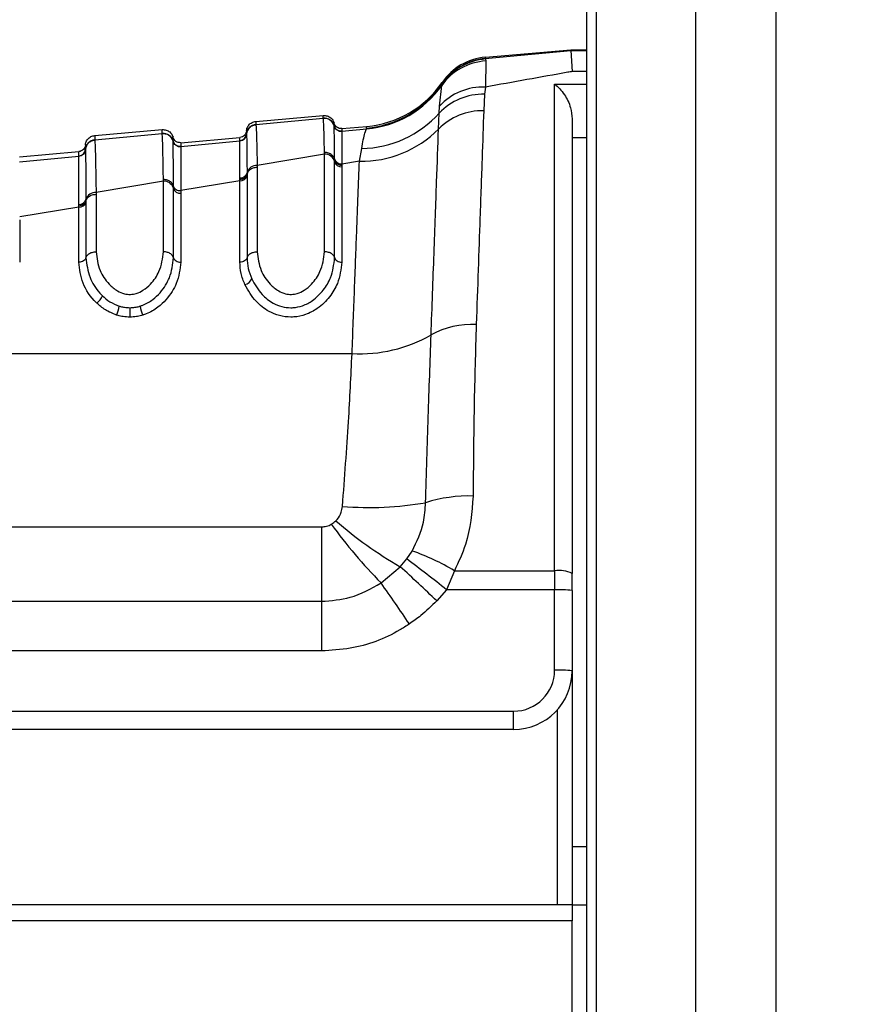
# Model space of a CAD drawing. Header units: millimetres. Extents: x 20 to 26560, y 16 to 18133.
# Tile 24 of 106: x 8930 to 8987, y 5423 to 5490. Entities that reach past the tile are written whole.
import ezdxf

# ---------------------------------------------------------------- set-up
doc = ezdxf.new("R2010")
doc.units = ezdxf.units.MM
doc.header["$LTSCALE"] = 2
doc.layers.add('COMPONENT_GEOMETRY', color=7, linetype='Continuous')
doc.styles.add('SLDTEXTSTYLE0', font='TXT', dxfattribs={"width": 0.75})
doc.dimstyles.new('SLDDIMSTYLE1', dxfattribs={"dimtxt": 150, "dimasz": 6.604, "dimexe": 0, "dimexo": 0.0625, "dimgap": 37.5, "dimtad": 0, "dimtih": 1, "dimtoh": 1, "dimdec": 0, "dimrnd": 1e-09, "dimzin": 12, "dimdsep": 46, "dimtxsty": 'SLDTEXTSTYLE0', "dimsah": 1, "dimcen": 0.09, "dimadec": 0, "dimazin": 3, "dimtfac": 1, "dimtdec": 0, "dimtofl": 0, "dimtmove": 0, "dimatfit": 3, "dimfxl": 1, "dimfrac": 2, "dimtolj": 1, "dimtzin": 12, "dimarcsym": 0})

# ---------------------------------------------------------------- blocks, each defined once
blk = doc.blocks.new('_D_3')
at = {"layer": 'COMPONENT_GEOMETRY', "color": 7}
for p, q in [((8984.055, 7535.451), (6795.607, 7535.451)), ((6801.957, 7535.451), (6801.957, 4861.462)), ((6501.853, 4830.993), (6456.149, 4830.993)), ((6456.149, 4830.993), (6456.149, 4592.868)), ((7102.061, 4830.993), (7147.764, 4830.993)), ((7147.764, 4830.993), (7147.764, 4592.868)), ((6456.149, 4592.868), (6501.853, 4592.868)), ((7147.764, 4592.868), (7102.061, 4592.868)), ((6801.957, 1694.451), (6801.957, 4368.441)), ((8900.92, 1694.451), (6795.607, 1694.451))]:
    blk.add_line(p, q, dxfattribs=at)
for points in [[(6801.957, 7535.451), (6800.941, 7528.847), (6802.973, 7528.847)], [(6801.957, 1694.451), (6802.973, 1701.055), (6800.941, 1701.055)]]:
    blk.add_solid(points, dxfattribs=at)
at = {"layer": 'COMPONENT_GEOMETRY', "color": 7, "char_height": 150, "attachment_point": 1, "style": 'SLDTEXTSTYLE0'}
for s, insert in [('9\'6.98"', (6501.853, 4786.228)), ('2921mm', (6392.79, 4561.801))]:
    blk.add_mtext(s, dxfattribs=dict(at, insert=insert))

msp = doc.modelspace()

# ---------------------------------------------------------------- linework, layer by layer
at = {"color": 8, "linetype": 'Continuous', "lineweight": 25}
for p, q in [((8975.707, 1767.451), (8975.707, 7515.451)), ((8981.172, 7515.451), (8981.172, 1767.451)), ((8968.908, 5984.992), (8968.908, 1767.451)), ((8967.174, 5487.725), (8968.26, 5487.725)), ((8968.26, 5486.291), (8967.26, 5486.291)), ((8966.06, 5485.437), (8968.26, 5485.437)), ((8968.26, 5481.773), (8967.26, 5481.773)), ((8966.26, 5429.434), (8966.26, 5442.747)), ((8967.26, 5433.393), (8968.26, 5433.393))]:
    msp.add_line(p, q, dxfattribs=at)
at = {"color": 7, "linetype": 'Continuous', "lineweight": 25}
for p, q in [((8968.897, 5984.985), (8968.897, 1767.451)), ((8968.26, 5372.266), (8968.26, 5984.434)), ((8961.329, 5487.172), (8967.173, 5487.725)), ((8961.332, 5487.268), (8967.173, 5487.779)), ((8967.173, 5487.725), (8967.173, 5487.779)), ((8967.173, 5487.779), (8968.26, 5487.779)), ((8967.173, 5487.725), (8967.26, 5486.291)), ((8961.329, 5487.172), (8961.348, 5487.145)), ((8961.367, 5487.011), (8961.336, 5485.23)), ((8961.348, 5487.145), (8961.367, 5487.011)), ((8958.206, 5483.927), (8958.356, 5485.343)), ((8958.356, 5485.343), (8958.378, 5485.434)), ((8958.378, 5485.434), (8958.382, 5485.455)), ((8958.382, 5485.455), (8958.385, 5485.55)), ((8966.06, 5452.225), (8966.06, 5485.437)), ((8961.283, 5484.734), (8961.22, 5483.611)), ((8961.336, 5485.23), (8961.283, 5484.734)), ((8945.66, 5482.885), (8950.266, 5483.288)), ((8958.135, 5482.366), (8958.177, 5483.452)), ((8958.177, 5483.452), (8958.206, 5483.927)), ((8945.661, 5482.668), (8950.266, 5483.107)), ((8945.661, 5482.668), (8945.661, 5482.662)), ((8950.266, 5483.107), (8950.266, 5483.113)), ((8967.26, 5483.061), (8967.26, 5452.027)), ((8934.66, 5481.923), (8939.266, 5482.326)), ((8934.661, 5481.619), (8939.266, 5482.058)), ((8939.266, 5482.058), (8939.266, 5482.063)), ((8945.024, 5482.027), (8945.024, 5482.021)), ((8945.024, 5482.021), (8945.024, 5482.017)), ((8951.004, 5482.592), (8951.004, 5482.596)), ((8951.005, 5482.586), (8951.004, 5482.592)), ((8951.532, 5482.224), (8951.531, 5482.22)), ((8951.531, 5482.22), (8951.531, 5482.214)), ((8951.532, 5482.395), (8953.228, 5482.543)), ((8951.532, 5482.224), (8953.234, 5482.386)), ((8953.234, 5482.386), (8953.224, 5482.434)), ((8934.661, 5481.619), (8934.661, 5481.613)), ((8940.004, 5481.543), (8940.004, 5481.547)), ((8940.005, 5481.537), (8940.004, 5481.543)), ((8940.532, 5481.433), (8944.569, 5481.786)), ((8940.532, 5481.175), (8944.569, 5481.56)), ((8944.569, 5481.564), (8944.569, 5481.57)), ((8944.569, 5481.56), (8944.569, 5481.564)), ((8929.532, 5480.47), (8933.569, 5480.823)), ((8934.024, 5480.978), (8934.024, 5480.973)), ((8934.024, 5480.973), (8934.024, 5480.969)), ((8940.532, 5481.175), (8940.531, 5481.171)), ((8940.531, 5481.171), (8940.531, 5481.165)), ((8950.35, 5480.652), (8945.75, 5479.879)), ((8950.35, 5480.652), (8950.349, 5480.771)), ((8950.35, 5473.988), (8950.35, 5480.652)), ((8952.736, 5480.177), (8952.891, 5481.04)), ((8929.532, 5480.127), (8933.569, 5480.512)), ((8933.569, 5480.515), (8933.569, 5480.521)), ((8933.569, 5480.512), (8933.569, 5480.515)), ((8951.04, 5480.263), (8951.04, 5480.341)), ((8951.04, 5480.147), (8951.04, 5480.263)), ((8951.04, 5473.577), (8951.04, 5480.147)), ((8952.736, 5480.177), (8951.533, 5479.979)), ((8951.533, 5479.979), (8951.533, 5479.901)), ((8945.059, 5479.382), (8945.06, 5479.269)), ((8945.06, 5479.269), (8945.06, 5479.189)), ((8945.75, 5479.879), (8945.75, 5479.762)), ((8945.75, 5479.762), (8945.75, 5473.988)), ((8951.533, 5479.901), (8951.533, 5479.786)), ((8951.533, 5479.786), (8951.533, 5473.283)), ((8939.35, 5478.804), (8934.75, 5478.031)), ((8939.35, 5478.804), (8939.349, 5478.922)), ((8939.35, 5473.988), (8939.35, 5478.804)), ((8944.567, 5478.837), (8940.533, 5478.176)), ((8944.567, 5478.837), (8944.568, 5478.915)), ((8944.567, 5473.283), (8944.567, 5478.837)), ((8944.568, 5478.915), (8944.568, 5479.025)), ((8945.06, 5479.189), (8945.06, 5473.577)), ((8934.75, 5478.031), (8934.75, 5477.913)), ((8934.75, 5477.913), (8934.75, 5473.988)), ((8940.04, 5478.324), (8940.04, 5478.44)), ((8940.04, 5473.577), (8940.04, 5478.324)), ((8940.533, 5478.176), (8940.533, 5477.982)), ((8940.533, 5477.982), (8940.533, 5473.283)), ((8934.059, 5477.561), (8934.06, 5477.446)), ((8934.06, 5477.446), (8934.06, 5477.367)), ((8934.06, 5477.367), (8934.06, 5473.577)), ((8933.567, 5477.034), (8929.533, 5476.373)), ((8933.567, 5477.034), (8933.568, 5477.111)), ((8933.567, 5473.283), (8933.567, 5477.034)), ((8933.568, 5477.111), (8933.568, 5477.222)), ((8929.533, 5476.18), (8929.533, 5473.283)), ((8896.729, 5467.036), (8952.229, 5467.036)), ((8912.984, 5455.217), (8950.139, 5455.217)), ((8950.139, 5455.217), (8950.139, 5450.137)), ((8955.964, 5453.022), (8956.338, 5453.567)), ((8954.207, 5451.387), (8955.508, 5452.496)), ((8955.508, 5452.496), (8955.964, 5453.022)), ((8959.217, 5452.225), (8958.678, 5450.922)), ((8959.217, 5452.225), (8966.06, 5452.225)), ((8966.06, 5452.225), (8966.06, 5450.922)), ((8967.26, 5450.88), (8967.26, 5452.027)), ((8958.678, 5450.922), (8958.015, 5450.166)), ((8966.06, 5450.922), (8958.678, 5450.922)), ((8966.06, 5445.435), (8966.06, 5450.922)), ((8967.26, 5450.88), (8967.26, 5445.393)), ((8912.984, 5450.137), (8950.139, 5450.137)), ((8950.139, 5450.137), (8950.139, 5446.75)), ((8950.139, 5446.75), (8912.984, 5446.75)), ((8967.26, 5445.393), (8967.26, 5429.434)), ((8913.785, 5442.635), (8963.26, 5442.635)), ((8963.26, 5441.393), (8963.26, 5442.635)), ((8963.26, 5441.393), (8913.785, 5441.393)), ((8912.86, 5429.434), (8967.26, 5429.434)), ((8967.26, 5429.434), (8967.26, 5428.338)), ((8968.26, 5429.393), (8967.26, 5429.393)), ((8967.26, 5428.338), (8912.86, 5428.338)), ((8967.26, 5381.934), (8967.26, 5428.338))]:
    msp.add_line(p, q, dxfattribs=at)
for centre, radius, start, end in [((8961.597, 5483.044), 3.973, 93.31237, 144.64383), ((8961.665, 5483.163), 3.995, 94.53773, 145.36059), ((8961.677, 5483.187), 4, 94.98935, 145.45854), ((8961.681, 5483.283), 4, 95, 145.4788), ((8952.615, 5489.408), 7, 274.9879, 325.41061), ((8952.618, 5489.517), 7, 275, 325.4788), ((8952.62, 5489.364), 7.005, 275.03006, 324.96754), ((8961.16, 5480.63), 4.106, 88.28209, 136.58096), ((8961.178, 5481.199), 4.034, 87.75358, 137.46123), ((8952.778, 5488.285), 7.246, 270.89248, 318.1669), ((8961.122, 5479.409), 4.204, 88.66545, 135.28351), ((8945.721, 5481.971), 0.7, 94.96362, 175.37012), ((8950.327, 5482.41), 0.7, 14.56379, 95.01601), ((8939.327, 5481.361), 0.7, 14.5966, 95.02051), ((8944.526, 5482.068), 0.5, 274.96367, 355.37015), ((8944.526, 5482.058), 0.5, 274.97499, 355.31886), ((8951.488, 5482.722), 0.5, 194.62283, 275.00852), ((8951.488, 5482.712), 0.5, 194.58219, 274.91239), ((8952.895, 5487.535), 7.36, 268.76314, 315.3914), ((8934.721, 5480.922), 0.699, 94.94911, 175.35582), ((8940.488, 5481.673), 0.5, 194.63736, 275.01283), ((8940.488, 5481.663), 0.5, 194.61554, 274.95338), ((8933.526, 5481.019), 0.5, 274.94917, 355.35586), ((8933.526, 5481.009), 0.5, 274.96054, 355.318), ((8950.384, 5479.975), 0.678, 14.68466, 92.86724), ((8951.508, 5480.463), 0.484, 194.61029, 272.93826), ((8951.509, 5480.27), 0.485, 194.68466, 272.86724), ((8944.591, 5479.509), 0.485, 267.21495, 344.89806), ((8945.712, 5479.203), 0.677, 86.85397, 164.61833), ((8939.395, 5478.131), 0.674, 16.66521, 93.76431), ((8944.595, 5479.319), 0.483, 266.6557, 344.29235), ((8934.702, 5477.358), 0.674, 85.97641, 162.5596), ((8940.502, 5478.462), 0.482, 196.66521, 273.76431), ((8933.602, 5477.513), 0.481, 265.78299, 342.23384), ((8933.599, 5477.703), 0.482, 266.29369, 342.86507), ((8944.796, 5472.359), 0.623, 280.68995, 339.45519), ((8934.363, 5471.224), 0.849, 300.37098, 344.02401), ((8934.463, 5470.51), 1.881, 333.49877, 353.0668), ((9217.166, 5470.393), 280.111, 180.04546, 180.17627), ((8939.659, 5470.505), 1.917, 186.79912, 206.00107), ((8960.384, 5463.387), 5.644, 86.67642, 119.24074), ((8952.757, 5476.861), 9.839, 266.92913, 299.66914), ((8960.195, 5447.648), 9.674, 88.20634, 107.70818), ((8953.434, 5479.105), 22.567, 265.27046, 279.74217), ((8980.914, 5477.426), 37.3, 216.19794, 224.27386), ((8969.89, 5477.256), 28.634, 229.04383, 239.85023), ((8951.327, 5439.063), 15.345, 59.0583, 70.94149), ((8896.445, 5386.456), 88.599, 45.97865, 48.19247), ((8907.057, 5387.027), 82.142, 51.06499, 53.45868), ((8966.352, 5450.26), 1.986, 62.79102, 98.44828), ((8861.678, 5385.226), 113.749, 33.8507, 35.566), ((8966.36, 5442.294), 8.633, 84.01335, 91.98909), ((8963.26, 5445.435), 2.8, 270, 0), ((8963.26, 5445.393), 4, 270, 0), ((8966.36, 5436.807), 8.633, 84.01335, 91.98909)]:
    msp.add_arc(centre, radius, start, end, dxfattribs=at)
for points, knots in [([(8961.332, 5487.268), (8961.332, 5487.263), (8961.332, 5487.254), (8961.33, 5487.198), (8961.329, 5487.172)], [0, 0, 0, 0, 0.541517, 1, 1, 1, 1]), ([(8967.26, 5486.291), (8967.162, 5486.274), (8965.215, 5485.926), (8963.226, 5485.569), (8961.336, 5485.23)], [0, 0, 0, 0, 0.0503496, 1, 1, 1, 1]), ([(8966.06, 5485.437), (8966.063, 5485.435), (8966.295, 5485.256), (8966.71, 5484.807), (8967.168, 5483.95), (8967.234, 5483.318), (8967.26, 5483.061)], [0, 0, 0, 0, 0.005285, 0.423241, 0.766102, 1, 1, 1, 1]), ([(8950.266, 5483.113), (8950.266, 5483.115), (8950.266, 5483.173), (8950.266, 5483.263), (8950.266, 5483.28), (8950.266, 5483.288)], [0, 0, 0, 0, 0.024244, 0.500106, 1, 1, 1, 1]), ([(8950.266, 5483.288), (8950.358, 5483.286), (8950.543, 5483.281), (8950.788, 5483.139), (8950.942, 5482.954), (8950.988, 5482.817), (8951.004, 5482.767)], [0, 0, 0, 0, 0.279636, 0.559272, 0.838908, 1, 1, 1, 1]), ([(8961.22, 5483.611), (8961.183, 5482.56), (8961.109, 5480.436), (8960.944, 5475.707), (8960.799, 5471.534), (8960.711, 5469.021)], [0, 0, 0, 0, 0.280639, 0.566729, 1, 1, 1, 1]), ([(8945.024, 5482.244), (8945.031, 5482.296), (8945.053, 5482.439), (8945.172, 5482.648), (8945.389, 5482.83), (8945.57, 5482.867), (8945.66, 5482.885)], [0, 0, 0, 0, 0.161092, 0.440728, 0.720364, 1, 1, 1, 1]), ([(8945.024, 5482.021), (8945.032, 5482.074), (8945.053, 5482.216), (8945.173, 5482.425), (8945.39, 5482.607), (8945.571, 5482.643), (8945.661, 5482.662)], [0, 0, 0, 0, 0.160966, 0.440644, 0.720322, 1, 1, 1, 1]), ([(8945.66, 5482.885), (8945.66, 5482.885), (8945.66, 5482.883), (8945.661, 5482.842), (8945.661, 5482.747), (8945.661, 5482.677), (8945.661, 5482.668)], [0, 0, 0, 0, 0.078728, 0.506313, 0.933899, 1, 1, 1, 1]), ([(8945.661, 5482.662), (8945.663, 5482.651), (8945.678, 5482.552), (8945.703, 5482.018), (8945.73, 5480.899), (8945.745, 5480.128), (8945.75, 5479.879)], [0, 0, 0, 0, 0.058111, 0.513481, 0.843245, 1, 1, 1, 1]), ([(8950.266, 5483.113), (8950.358, 5483.11), (8950.543, 5483.105), (8950.788, 5482.964), (8950.942, 5482.779), (8950.988, 5482.642), (8951.004, 5482.592)], [0, 0, 0, 0, 0.279599, 0.559199, 0.838798, 1, 1, 1, 1]), ([(8950.349, 5480.771), (8950.348, 5480.796), (8950.333, 5481.508), (8950.305, 5482.649), (8950.279, 5482.954), (8950.266, 5483.107)], [0, 0, 0, 0, 0.018267, 0.509409, 1, 1, 1, 1]), ([(8951.004, 5482.596), (8951.004, 5482.618), (8951.004, 5482.671), (8951.004, 5482.746), (8951.004, 5482.759), (8951.004, 5482.767)], [0, 0, 0, 0, 0.206416, 0.494549, 1, 1, 1, 1]), ([(8939.266, 5482.063), (8939.266, 5482.112), (8939.266, 5482.192), (8939.266, 5482.286), (8939.266, 5482.323), (8939.266, 5482.325), (8939.266, 5482.326)], [0, 0, 0, 0, 0.305522, 0.500162, 0.917082, 1, 1, 1, 1]), ([(8939.266, 5482.326), (8939.358, 5482.323), (8939.543, 5482.318), (8939.788, 5482.177), (8939.942, 5481.991), (8939.988, 5481.855), (8940.004, 5481.805)], [0, 0, 0, 0, 0.279636, 0.559272, 0.838908, 1, 1, 1, 1]), ([(8939.266, 5482.063), (8939.358, 5482.061), (8939.543, 5482.056), (8939.788, 5481.915), (8939.942, 5481.73), (8939.988, 5481.593), (8940.004, 5481.543)], [0, 0, 0, 0, 0.27961, 0.559221, 0.838831, 1, 1, 1, 1]), ([(8939.349, 5478.922), (8939.34, 5479.438), (8939.325, 5480.323), (8939.302, 5481.305), (8939.283, 5481.877), (8939.271, 5482.009), (8939.266, 5482.058)], [0, 0, 0, 0, 0.296146, 0.5073, 0.816527, 1, 1, 1, 1]), ([(8945.024, 5482.244), (8945.024, 5482.233), (8945.024, 5482.218), (8945.024, 5482.125), (8945.024, 5482.059), (8945.024, 5482.027)], [0, 0, 0, 0, 0.50631, 0.762623, 1, 1, 1, 1]), ([(8945.024, 5482.017), (8945.025, 5482.007), (8945.033, 5481.875), (8945.044, 5481.145), (8945.056, 5479.773), (8945.059, 5479.382)], [0, 0, 0, 0, 0.058019, 0.731528, 1, 1, 1, 1]), ([(8951.04, 5480.341), (8951.039, 5480.394), (8951.032, 5481.164), (8951.022, 5482.021), (8951.011, 5482.487), (8951.006, 5482.563), (8951.005, 5482.586)], [0, 0, 0, 0, 0.040645, 0.584105, 0.874491, 1, 1, 1, 1]), ([(8951.531, 5482.214), (8951.531, 5482.189), (8951.532, 5482.109), (8951.532, 5481.646), (8951.533, 5480.647), (8951.533, 5479.979)], [0, 0, 0, 0, 0.125665, 0.416296, 1, 1, 1, 1]), ([(8951.532, 5482.395), (8951.532, 5482.387), (8951.532, 5482.374), (8951.532, 5482.299), (8951.532, 5482.246), (8951.532, 5482.224)], [0, 0, 0, 0, 0.50545, 0.793584, 1, 1, 1, 1]), ([(8952.891, 5481.04), (8952.964, 5481.451), (8953.088, 5482.149), (8953.192, 5482.317), (8953.234, 5482.386)], [0, 0, 0, 0, 0.587951, 1, 1, 1, 1]), ([(8953.224, 5482.434), (8953.225, 5482.465), (8953.227, 5482.529), (8953.228, 5482.539), (8953.228, 5482.543)], [0, 0, 0, 0, 0.491504, 1, 1, 1, 1]), ([(8957.627, 5468.312), (8957.695, 5470.208), (8957.834, 5474.055), (8958.006, 5478.799), (8958.093, 5481.213), (8958.135, 5482.366)], [0, 0, 0, 0, 0.336897, 0.683326, 1, 1, 1, 1]), ([(8934.024, 5481.282), (8934.031, 5481.334), (8934.053, 5481.476), (8934.172, 5481.686), (8934.389, 5481.867), (8934.57, 5481.904), (8934.66, 5481.923)], [0, 0, 0, 0, 0.161092, 0.440728, 0.720364, 1, 1, 1, 1]), ([(8934.024, 5480.973), (8934.032, 5481.025), (8934.053, 5481.167), (8934.173, 5481.376), (8934.39, 5481.557), (8934.571, 5481.594), (8934.661, 5481.613)], [0, 0, 0, 0, 0.161001, 0.440667, 0.720334, 1, 1, 1, 1]), ([(8934.024, 5481.282), (8934.024, 5481.267), (8934.024, 5481.247), (8934.024, 5481.122), (8934.024, 5481.03), (8934.024, 5480.978)], [0, 0, 0, 0, 0.5044252, 0.721113, 1, 1, 1, 1]), ([(8934.66, 5481.923), (8934.66, 5481.917), (8934.661, 5481.908), (8934.661, 5481.83), (8934.661, 5481.737), (8934.661, 5481.639), (8934.661, 5481.619)], [0, 0, 0, 0, 0.3236898, 0.5044315, 0.893531, 1, 1, 1, 1]), ([(8934.661, 5481.613), (8934.662, 5481.607), (8934.67, 5481.536), (8934.685, 5481.248), (8934.708, 5480.436), (8934.729, 5479.409), (8934.744, 5478.426), (8934.75, 5478.031)], [0, 0, 0, 0, 0.02498, 0.311752, 0.510885, 0.803406, 1, 1, 1, 1]), ([(8940.004, 5481.547), (8940.004, 5481.62), (8940.004, 5481.728), (8940.004, 5481.794), (8940.004, 5481.801), (8940.004, 5481.805)], [0, 0, 0, 0, 0.49639, 0.731261, 1, 1, 1, 1]), ([(8940.04, 5478.44), (8940.04, 5478.527), (8940.034, 5479.441), (8940.024, 5480.499), (8940.013, 5481.309), (8940.007, 5481.461), (8940.005, 5481.537)], [0, 0, 0, 0, 0.048389, 0.50682, 0.753735, 1, 1, 1, 1]), ([(8940.532, 5481.433), (8940.532, 5481.429), (8940.532, 5481.422), (8940.532, 5481.356), (8940.532, 5481.249), (8940.532, 5481.175)], [0, 0, 0, 0, 0.268737, 0.503609, 1, 1, 1, 1]), ([(8944.568, 5479.025), (8944.568, 5479.41), (8944.567, 5480.841), (8944.568, 5481.256), (8944.569, 5481.56)], [0, 0, 0, 0, 0.2689494, 1, 1, 1, 1]), ([(8944.569, 5481.57), (8944.569, 5481.601), (8944.569, 5481.667), (8944.569, 5481.76), (8944.569, 5481.775), (8944.569, 5481.786)], [0, 0, 0, 0, 0.237377, 0.493688, 1, 1, 1, 1]), ([(8933.569, 5480.521), (8933.569, 5480.573), (8933.569, 5480.664), (8933.569, 5480.789), (8933.569, 5480.809), (8933.569, 5480.823)], [0, 0, 0, 0, 0.2788864, 0.4955735, 1, 1, 1, 1]), ([(8934.024, 5480.969), (8934.025, 5480.951), (8934.03, 5480.827), (8934.039, 5480.235), (8934.05, 5478.978), (8934.056, 5478.047), (8934.059, 5477.561)], [0, 0, 0, 0, 0.073597, 0.507112, 0.742765, 1, 1, 1, 1]), ([(8940.531, 5481.165), (8940.532, 5481.086), (8940.532, 5480.928), (8940.533, 5480.122), (8940.533, 5478.954), (8940.533, 5478.176)], [0, 0, 0, 0, 0.250116, 0.500765, 1, 1, 1, 1]), ([(8951.04, 5480.263), (8951.028, 5480.307), (8950.995, 5480.43), (8950.857, 5480.603), (8950.624, 5480.744), (8950.44, 5480.762), (8950.349, 5480.771)], [0, 0, 0, 0, 0.160815, 0.440545, 0.720273, 1, 1, 1, 1]), ([(8933.568, 5477.222), (8933.568, 5477.693), (8933.568, 5478.597), (8933.568, 5479.812), (8933.569, 5480.38), (8933.569, 5480.495), (8933.569, 5480.512)], [0, 0, 0, 0, 0.257471, 0.493197, 0.926487, 1, 1, 1, 1]), ([(8952.229, 5467.036), (8952.286, 5468.514), (8952.401, 5471.499), (8952.58, 5476.138), (8952.677, 5478.654), (8952.736, 5480.177)], [0, 0, 0, 0, 0.279346, 0.564006, 1, 1, 1, 1]), ([(8945.06, 5479.269), (8945.072, 5479.312), (8945.106, 5479.43), (8945.243, 5479.598), (8945.475, 5479.735), (8945.659, 5479.753), (8945.75, 5479.762)], [0, 0, 0, 0, 0.161268, 0.440845, 0.720423, 1, 1, 1, 1]), ([(8940.04, 5478.44), (8940.028, 5478.482), (8939.995, 5478.598), (8939.857, 5478.763), (8939.624, 5478.897), (8939.441, 5478.914), (8939.349, 5478.923)], [0, 0, 0, 0, 0.160955, 0.440637, 0.720318, 1, 1, 1, 1]), ([(8934.06, 5477.446), (8934.072, 5477.487), (8934.106, 5477.6), (8934.243, 5477.759), (8934.475, 5477.888), (8934.659, 5477.905), (8934.75, 5477.913)], [0, 0, 0, 0, 0.161233, 0.440822, 0.720411, 1, 1, 1, 1]), ([(8940.04, 5478.44), (8940.056, 5478.4), (8940.087, 5478.32), (8940.204, 5478.228), (8940.357, 5478.171), (8940.474, 5478.174), (8940.533, 5478.176)], [0, 0, 0, 0, 0.250094, 0.50011, 0.75007, 1, 1, 1, 1]), ([(8934.06, 5477.446), (8934.044, 5477.401), (8934.013, 5477.31), (8933.896, 5477.201), (8933.743, 5477.126), (8933.626, 5477.116), (8933.568, 5477.111)], [0, 0, 0, 0, 0.249999, 0.499999, 0.749999, 1, 1, 1, 1]), ([(8934.06, 5473.577), (8934.072, 5473.613), (8934.106, 5473.712), (8934.243, 5473.852), (8934.475, 5473.966), (8934.659, 5473.981), (8934.75, 5473.988)], [0, 0, 0, 0, 0.161092, 0.440728, 0.720364, 1, 1, 1, 1]), ([(8934.75, 5473.988), (8934.803, 5473.56), (8934.896, 5472.797), (8935.492, 5471.871), (8936.115, 5471.343), (8936.639, 5471.116), (8937.093, 5471.062), (8937.543, 5471.142), (8938.03, 5471.378), (8938.601, 5471.874), (8939.195, 5472.772), (8939.292, 5473.534), (8939.35, 5473.988)], [0, 0, 0, 0, 0.181549, 0.323795, 0.40885, 0.462296, 0.504185, 0.545984, 0.60056, 0.677304, 0.807908, 1, 1, 1, 1]), ([(8940.04, 5473.577), (8940.028, 5473.613), (8939.995, 5473.712), (8939.857, 5473.852), (8939.625, 5473.966), (8939.442, 5473.981), (8939.35, 5473.988)], [0, 0, 0, 0, 0.161092, 0.440728, 0.720364, 1, 1, 1, 1]), ([(8945.06, 5473.577), (8945.072, 5473.613), (8945.106, 5473.712), (8945.243, 5473.852), (8945.475, 5473.966), (8945.659, 5473.981), (8945.75, 5473.988)], [0, 0, 0, 0, 0.161092, 0.440728, 0.720364, 1, 1, 1, 1]), ([(8945.75, 5473.988), (8945.803, 5473.56), (8945.896, 5472.797), (8946.492, 5471.871), (8947.115, 5471.343), (8947.639, 5471.116), (8948.093, 5471.062), (8948.542, 5471.141), (8949.03, 5471.378), (8949.6, 5471.874), (8950.195, 5472.772), (8950.292, 5473.534), (8950.35, 5473.988)], [0, 0, 0, 0, 0.181496, 0.323762, 0.408831, 0.462283, 0.504169, 0.545965, 0.600528, 0.677267, 0.807828, 1, 1, 1, 1]), ([(8951.04, 5473.577), (8951.028, 5473.613), (8950.995, 5473.712), (8950.857, 5473.852), (8950.625, 5473.966), (8950.442, 5473.981), (8950.35, 5473.988)], [0, 0, 0, 0, 0.161092, 0.440728, 0.720364, 1, 1, 1, 1]), ([(8934.792, 5470.491), (8934.788, 5470.496), (8934.368, 5470.902), (8933.739, 5471.845), (8933.624, 5472.804), (8933.567, 5473.283)], [0, 0, 0, 0, 0.005036, 0.503601, 1, 1, 1, 1]), ([(8934.06, 5473.577), (8934.114, 5473.129), (8934.212, 5472.303), (8934.748, 5471.429), (8935.121, 5471.049), (8935.179, 5470.99)], [0, 0, 0, 0, 0.500688, 0.922786, 1, 1, 1, 1]), ([(8937.756, 5470.278), (8937.822, 5470.3), (8938.144, 5470.409), (8938.843, 5470.834), (8939.41, 5471.518), (8939.916, 5472.491), (8939.988, 5473.121), (8940.04, 5473.577)], [0, 0, 0, 0, 0.041437, 0.201296, 0.499179, 0.63727, 1, 1, 1, 1]), ([(8940.533, 5473.283), (8940.477, 5472.795), (8940.398, 5472.121), (8939.845, 5471.064), (8939.201, 5470.3), (8938.399, 5469.82), (8938.017, 5469.692), (8937.936, 5469.665)], [0, 0, 0, 0, 0.35082, 0.485426, 0.783992, 0.954198, 1, 1, 1, 1]), ([(8944.912, 5471.747), (8944.812, 5472.003), (8944.611, 5472.514), (8944.582, 5473.027), (8944.567, 5473.283)], [0, 0, 0, 0, 0.500182, 1, 1, 1, 1]), ([(8951.533, 5473.283), (8951.475, 5472.795), (8951.378, 5471.988), (8950.732, 5470.896), (8949.986, 5470.147), (8949.113, 5469.682), (8948.463, 5469.543), (8947.859, 5469.522), (8947.257, 5469.603), (8946.417, 5469.952), (8945.52, 5470.661), (8945.136, 5471.347), (8944.912, 5471.747)], [0, 0, 0, 0, 0.180877, 0.299274, 0.418536, 0.504076, 0.577303, 0.595203, 0.666075, 0.737401, 0.846797, 1, 1, 1, 1]), ([(8945.06, 5473.577), (8945.074, 5473.337), (8945.101, 5472.857), (8945.287, 5472.379), (8945.379, 5472.141)], [0, 0, 0, 0, 0.500117, 1, 1, 1, 1]), ([(8945.379, 5472.141), (8945.583, 5471.773), (8945.924, 5471.156), (8946.71, 5470.526), (8947.411, 5470.23), (8947.898, 5470.163), (8948.379, 5470.18), (8948.912, 5470.296), (8949.652, 5470.697), (8950.309, 5471.366), (8950.897, 5472.368), (8950.986, 5473.12), (8951.04, 5473.577)], [0, 0, 0, 0, 0.159617, 0.26824, 0.335062, 0.398894, 0.414917, 0.481423, 0.563154, 0.683873, 0.808015, 1, 1, 1, 1]), ([(8935.179, 5470.99), (8935.341, 5470.844), (8935.666, 5470.552), (8936.109, 5470.372), (8936.33, 5470.283)], [0, 0, 0, 0, 0.500365, 1, 1, 1, 1]), ([(8936.146, 5469.67), (8935.881, 5469.777), (8935.361, 5469.985), (8934.979, 5470.325), (8934.792, 5470.491)], [0, 0, 0, 0, 0.511867, 1, 1, 1, 1]), ([(8936.33, 5470.283), (8936.358, 5470.274), (8936.475, 5470.239), (8936.715, 5470.185), (8936.933, 5470.176), (8937.055, 5470.17)], [0, 0, 0, 0, 0.121302, 0.507466, 1, 1, 1, 1]), ([(8937.055, 5470.17), (8937.173, 5470.176), (8937.388, 5470.186), (8937.619, 5470.237), (8937.733, 5470.271), (8937.756, 5470.278)], [0, 0, 0, 0, 0.492803, 0.897023, 1, 1, 1, 1]), ([(8937.056, 5469.531), (8936.902, 5469.538), (8936.628, 5469.549), (8936.327, 5469.616), (8936.181, 5469.66), (8936.146, 5469.67)], [0, 0, 0, 0, 0.4965535, 0.8807999, 1, 1, 1, 1]), ([(8937.936, 5469.665), (8937.908, 5469.656), (8937.766, 5469.614), (8937.475, 5469.55), (8937.205, 5469.538), (8937.056, 5469.531)], [0, 0, 0, 0, 0.101098, 0.503376, 1, 1, 1, 1]), ([(8960.711, 5469.021), (8960.655, 5467.19), (8960.543, 5463.486), (8960.513, 5459.388), (8960.498, 5457.317)], [0, 0, 0, 0, 0.494606, 1, 1, 1, 1]), ([(8957.253, 5456.863), (8957.312, 5458.848), (8957.433, 5462.871), (8957.562, 5466.482), (8957.627, 5468.312)], [0, 0, 0, 0, 0.493295, 1, 1, 1, 1]), ([(8951.573, 5456.615), (8951.723, 5458.58), (8952.002, 5462.254), (8952.157, 5465.518), (8952.229, 5467.036)], [0, 0, 0, 0, 0.5349, 1, 1, 1, 1]), ([(8960.498, 5457.317), (8960.407, 5456.197), (8960.264, 5454.437), (8959.496, 5452.815), (8959.217, 5452.225)], [0, 0, 0, 0, 0.636154, 1, 1, 1, 1]), ([(8951.121, 5455.632), (8951.149, 5455.661), (8951.312, 5455.823), (8951.504, 5456.155), (8951.553, 5456.478), (8951.573, 5456.615)], [0, 0, 0, 0, 0.109504, 0.621551, 1, 1, 1, 1]), ([(8956.338, 5453.567), (8956.646, 5454.211), (8957.154, 5455.271), (8957.225, 5456.414), (8957.253, 5456.863)], [0, 0, 0, 0, 0.606712, 1, 1, 1, 1]), ([(8950.139, 5455.217), (8950.224, 5455.222), (8950.432, 5455.233), (8950.66, 5455.31), (8950.79, 5455.384), (8950.814, 5455.397)], [0, 0, 0, 0, 0.361865, 0.882526, 1, 1, 1, 1]), ([(8950.814, 5455.397), (8950.822, 5455.402), (8950.933, 5455.469), (8951.03, 5455.554), (8951.121, 5455.632)], [0, 0, 0, 0, 0.07521, 1, 1, 1, 1]), ([(8950.139, 5450.137), (8950.808, 5450.184), (8952.257, 5450.287), (8953.525, 5451.002), (8954.207, 5451.387)], [0, 0, 0, 0, 0.461514, 1, 1, 1, 1]), ([(8958.015, 5450.166), (8957.66, 5449.818), (8957.076, 5449.245), (8956.409, 5448.773), (8956.146, 5448.588)], [0, 0, 0, 0, 0.606999, 1, 1, 1, 1]), ([(8956.146, 5448.588), (8955.93, 5448.449), (8954.703, 5447.662), (8952.66, 5446.891), (8950.799, 5446.787), (8950.139, 5446.75)], [0, 0, 0, 0, 0.121493, 0.688487, 1, 1, 1, 1])]:
    msp.add_open_spline(points, degree=3, knots=knots, dxfattribs=at)
for points in [[(8951.532, 5482.395), (8951.473, 5482.396), (8951.355, 5482.398), (8951.195, 5482.477), (8951.066, 5482.602), (8951.025, 5482.712), (8951.004, 5482.767)], [(8945.024, 5482.244), (8945.013, 5482.186), (8944.992, 5482.07), (8944.887, 5481.925), (8944.742, 5481.819), (8944.627, 5481.797), (8944.569, 5481.786)], [(8945.024, 5482.021), (8945.013, 5481.964), (8944.992, 5481.848), (8944.887, 5481.703), (8944.742, 5481.597), (8944.627, 5481.575), (8944.569, 5481.564)], [(8951.531, 5482.22), (8951.472, 5482.221), (8951.355, 5482.223), (8951.194, 5482.302), (8951.066, 5482.427), (8951.025, 5482.537), (8951.004, 5482.592)], [(8934.024, 5481.282), (8934.013, 5481.224), (8933.992, 5481.108), (8933.887, 5480.963), (8933.742, 5480.857), (8933.627, 5480.835), (8933.569, 5480.823)], [(8940.532, 5481.433), (8940.473, 5481.433), (8940.355, 5481.435), (8940.195, 5481.515), (8940.066, 5481.639), (8940.025, 5481.75), (8940.004, 5481.805)], [(8940.531, 5481.171), (8940.473, 5481.172), (8940.355, 5481.174), (8940.194, 5481.253), (8940.066, 5481.378), (8940.025, 5481.488), (8940.004, 5481.543)], [(8934.024, 5480.973), (8934.013, 5480.915), (8933.992, 5480.799), (8933.887, 5480.654), (8933.742, 5480.549), (8933.627, 5480.526), (8933.569, 5480.515)], [(8951.04, 5480.262), (8951.056, 5480.213), (8951.087, 5480.115), (8951.205, 5479.997), (8951.358, 5479.917), (8951.475, 5479.907), (8951.533, 5479.901)], [(8945.06, 5479.269), (8945.044, 5479.22), (8945.013, 5479.124), (8944.896, 5479.01), (8944.743, 5478.93), (8944.626, 5478.92), (8944.568, 5478.915)], [(8934.06, 5473.577), (8934.044, 5473.537), (8934.013, 5473.457), (8933.896, 5473.361), (8933.743, 5473.296), (8933.626, 5473.287), (8933.567, 5473.283)], [(8940.04, 5473.577), (8940.056, 5473.537), (8940.087, 5473.457), (8940.205, 5473.361), (8940.358, 5473.296), (8940.475, 5473.287), (8940.533, 5473.283)], [(8945.06, 5473.577), (8945.044, 5473.537), (8945.013, 5473.457), (8944.896, 5473.361), (8944.743, 5473.296), (8944.626, 5473.287), (8944.567, 5473.283)], [(8951.04, 5473.577), (8951.056, 5473.537), (8951.087, 5473.457), (8951.205, 5473.361), (8951.358, 5473.296), (8951.475, 5473.287), (8951.533, 5473.283)]]:
    msp.add_open_spline(points, degree=3, dxfattribs=at)

# ---------------------------------------------------------------- dimensions: what is measured, and where the dimension line sits
at = {"layer": 'COMPONENT_GEOMETRY', "color": 7}
dim = msp.add_linear_dim(base=(6801.957, 7535.451), p1=(8903.46, 1694.451), p2=(8986.595, 7535.451), angle=90, dimstyle='SLDDIMSTYLE1', dxfattribs=at)
dim.commit()
dim.dimension.update_dxf_attribs({"geometry": '_D_3', "text_midpoint": (6801.957, 4614.951), "dimtype": 160})

doc.saveas('drawing.dxf')
